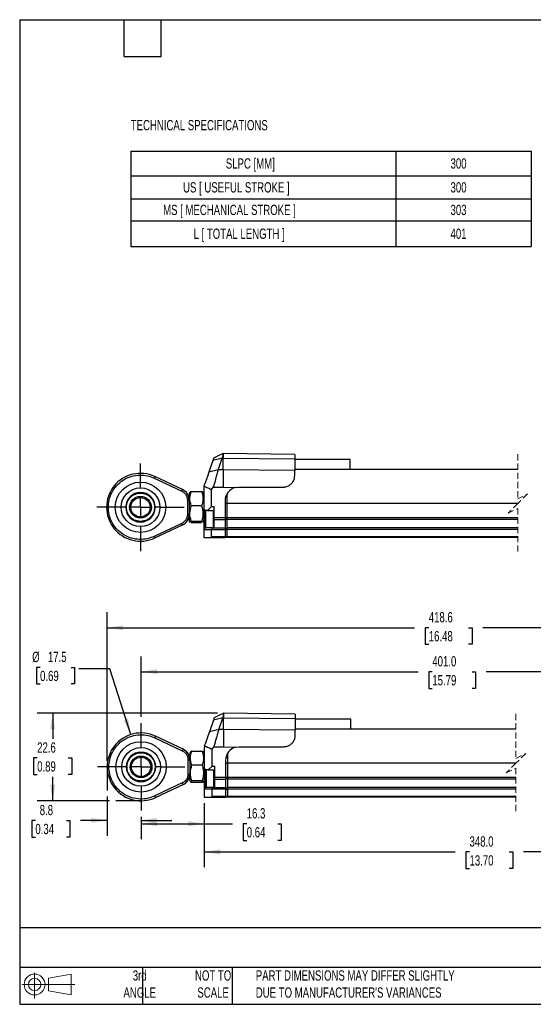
# Model space of a CAD drawing. Header units: millimetres. Extents: x 8 to 341, y 8 to 262.
# Tile 1 of 5: x 8 to 141, y 8 to 262. Entities that reach past the tile are written whole.
import ezdxf

# ---------------------------------------------------------------- set-up
doc = ezdxf.new("R2010")
doc.units = ezdxf.units.MM
doc.header["$LTSCALE"] = 1.25
doc.linetypes.add('CENTERX2', pattern=[20.32, 12.7, -2.54, 2.54, -2.54])
doc.linetypes.add('HIDDEN', pattern=[1.905, 1.27, -0.635])
doc.layers.add('CENTER', color=40, linetype='CENTERX2')
doc.layers.add('DIMENSIONS', color=140, linetype='Continuous', lineweight=25)
doc.layers.add('TEXT', color=140, linetype='Continuous', lineweight=25)
doc.styles.add('SLDTEXTSTYLE0', font='TXT', dxfattribs={"width": 0.7})
doc.dimstyles.new('SLDDIMSTYLE0', dxfattribs={"dimtxt": 2.69751, "dimasz": 4.1275, "dimexe": 0, "dimexo": 0.0625, "dimgap": 0.674377, "dimtad": 0, "dimtih": 1, "dimtoh": 1, "dimrnd": 1e-09, "dimzin": 12, "dimdsep": 46, "dimtxsty": 'SLDTEXTSTYLE0', "dimsah": 1, "dimcen": 0.09, "dimadec": 0, "dimazin": 3, "dimtfac": 1, "dimtmove": 0, "dimatfit": 0, "dimfxl": 0, "dimfrac": 2, "dimtolj": 1, "dimtzin": 12, "dimarcsym": 0})
doc.dimstyles.new('SLDDIMSTYLE1', dxfattribs={"dimtxt": 2.69751, "dimasz": 4.1275, "dimexe": 0, "dimexo": 0.0625, "dimgap": 0.674377, "dimtad": 0, "dimtih": 1, "dimtoh": 1, "dimrnd": 1e-09, "dimzin": 12, "dimdsep": 46, "dimtxsty": 'SLDTEXTSTYLE0', "dimsah": 1, "dimcen": 0.09, "dimadec": 0, "dimazin": 3, "dimtfac": 1, "dimtofl": 0, "dimtmove": 0, "dimatfit": 3, "dimfxl": 0, "dimfrac": 2, "dimtolj": 1, "dimtzin": 12, "dimarcsym": 0})
doc.dimstyles.new('SLDDIMSTYLE3', dxfattribs={"dimtxt": 2.69751, "dimasz": 4.1275, "dimexe": 0, "dimexo": 0.0625, "dimgap": 0.674377, "dimtad": 0, "dimtih": 1, "dimtoh": 1, "dimrnd": 1e-09, "dimzin": 12, "dimdsep": 46, "dimtxsty": 'SLDTEXTSTYLE0', "dimsah": 1, "dimcen": 0, "dimadec": 0, "dimazin": 3, "dimtfac": 1, "dimtofl": 0, "dimtmove": 0, "dimatfit": 3, "dimfxl": 0, "dimfrac": 2, "dimtolj": 1, "dimtzin": 12, "dimarcsym": 0})
doc.dimstyles.new('SLDDIMSTYLE4', dxfattribs={"dimtxt": 2.69751, "dimasz": 4.1275, "dimexe": 0, "dimexo": 0.0625, "dimgap": 0.674377, "dimtad": 0, "dimtih": 1, "dimtoh": 1, "dimrnd": 1e-09, "dimzin": 4, "dimdsep": 46, "dimtxsty": 'SLDTEXTSTYLE0', "dimsah": 1, "dimcen": 0.09, "dimadec": 0, "dimazin": 1, "dimtfac": 1, "dimtofl": 0, "dimtmove": 0, "dimatfit": 3, "dimfxl": 0, "dimfrac": 2, "dimtolj": 1, "dimtzin": 12, "dimarcsym": 0})

# ---------------------------------------------------------------- blocks, each defined once
blk = doc.blocks.new('Block11')
at = {"color": 7, "linetype": 'Continuous', "lineweight": 18}
for p, q in [((3.24, 6.64), (3.24, 0)), ((6.85, 5.21), (12.72, 6.29)), ((6.85, 2), (6.85, 5.21)), ((12.72, 6.29), (12.72, 0.91)), ((0, 3.6), (13.59, 3.6)), ((6.85, 2), (12.72, 0.91))]:
    blk.add_line(p, q, dxfattribs=at)
for radius in [2.69, 1.61]:
    blk.add_circle((3.24, 3.6), radius, dxfattribs=at)
blk = doc.blocks.new('Block12')
at = {"color": 7, "linetype": 'Continuous'}
blk.add_blockref('Block11', (0, 0), dxfattribs=at)
blk = doc.blocks.new('SW_TABLEANNOTATION_0')
at = {"layer": 'DIMENSIONS', "color": 0}
for p, q in [((0, 0), (0, -6.37)), ((0, 0), (68.44, 0)), ((68.44, 0), (68.44, -6.37)), ((68.44, 0), (103.4, 0)), ((103.4, 0), (103.4, -6.37)), ((0, -6.37), (0, -12.32)), ((0, -6.37), (68.44, -6.37)), ((68.44, -6.37), (68.44, -12.32)), ((68.44, -6.37), (103.4, -6.37)), ((103.4, -6.37), (103.4, -12.32)), ((0, -12.32), (0, -18)), ((0, -12.32), (68.44, -12.32)), ((68.44, -12.32), (68.44, -18)), ((68.44, -12.32), (103.4, -12.32)), ((103.4, -12.32), (103.4, -18)), ((0, -18), (0, -24.6)), ((0, -18), (68.44, -18)), ((68.44, -18), (68.44, -24.6)), ((68.44, -18), (103.4, -18)), ((103.4, -18), (103.4, -24.6)), ((0, -24.6), (68.44, -24.6)), ((68.44, -24.6), (103.4, -24.6))]:
    blk.add_line(p, q, dxfattribs=at)
at = {"layer": 'DIMENSIONS', "color": 0, "attachment_point": 1, "style": 'SLDTEXTSTYLE0'}
for s, insert, char_height in [('SLPC [MM]', (24.54, -1.87), 2.646), ('300', (82.56, -1.87), 2.646), ('US [ USEFUL STROKE ]', (13.5, -8.03), 2.6458), ('300', (82.56, -8.03), 2.646), ('MS [ MECHANICAL STROKE ]', (8.35, -13.85), 2.6458), ('303', (82.56, -13.85), 2.646), ('L [ TOTAL LENGTH ]', (16.21, -19.99), 2.6458), ('401', (82.56, -19.99), 2.646)]:
    blk.add_mtext(s, dxfattribs=dict(at, insert=insert, char_height=char_height))
blk = doc.blocks.new('SW_BROKEN_VIEW_0')
at = {"color": 0}
for p, q in [((-8.75, 8.75), (-8.75, 2.68)), ((197.76, 8.73), (197.76, 1.87)), ((0, 0), (-6.55, 0))]:
    blk.add_line(p, q, dxfattribs=at)
blk = doc.blocks.new('_D_1')
at = {"layer": 'DIMENSIONS'}
for p, q in [((30.53, 61.53), (30.53, 51.4)), ((39.28, 56.31), (39.28, 51.4)), ((11.99, 55.37), (11.08, 55.37)), ((11.08, 55.37), (11.08, 51.08)), ((20, 55.37), (20.91, 55.37)), ((20.91, 55.37), (20.91, 51.08)), ((30.53, 55.37), (23.66, 55.37)), ((39.28, 55.37), (47.21, 55.37)), ((11.08, 51.08), (11.99, 51.08)), ((20.91, 51.08), (20, 51.08))]:
    blk.add_line(p, q, dxfattribs=at)
for points in [[(30.53, 55.37), (26.4, 56), (26.4, 54.73)], [(39.28, 55.37), (43.4, 54.73), (43.4, 56)]]:
    blk.add_solid(points, dxfattribs=at)
at = {"layer": 'DIMENSIONS', "char_height": 2.646, "attachment_point": 1, "style": 'SLDTEXTSTYLE0'}
for s, insert in [('8.8', (13.11, 59.38)), ('0.34', (11.99, 54.49))]:
    blk.add_mtext(s, dxfattribs=dict(at, insert=insert))
blk = doc.blocks.new('_D_2')
at = {"layer": 'DIMENSIONS'}
for p, q in [((59, 83.04), (12.49, 83.04)), ((16.46, 83.04), (16.46, 76.39)), ((12.45, 71.5), (11.54, 71.5)), ((11.54, 71.5), (11.54, 67.21)), ((20.46, 71.5), (21.37, 71.5)), ((21.37, 71.5), (21.37, 67.21)), ((11.54, 67.21), (12.45, 67.21)), ((16.46, 60.44), (16.46, 66.61)), ((21.37, 67.21), (20.46, 67.21)), ((31.14, 60.44), (12.49, 60.44))]:
    blk.add_line(p, q, dxfattribs=at)
for points in [[(16.46, 83.04), (15.82, 78.91), (17.09, 78.91)], [(16.46, 60.44), (17.09, 64.56), (15.82, 64.56)]]:
    blk.add_solid(points, dxfattribs=at)
at = {"layer": 'DIMENSIONS', "char_height": 2.646, "attachment_point": 1, "style": 'SLDTEXTSTYLE0'}
for s, insert in [('22.6', (12.45, 75.51)), ('0.89', (12.45, 70.62))]:
    blk.add_mtext(s, dxfattribs=dict(at, insert=insert))
blk = doc.blocks.new('_D_3')
at = {"layer": 'DIMENSIONS'}
for p, q in [((30.53, 70.77), (30.53, 109.06)), ((176.98, 106.86), (176.1, 105.09)), ((178.74, 103.33), (176.98, 106.86)), ((237.04, 70.75), (237.04, 109.06)), ((30.53, 105.09), (109.9, 105.09)), ((113.55, 105.09), (112.65, 105.09)), ((112.65, 105.09), (112.65, 100.81)), ((123.81, 105.09), (124.72, 105.09)), ((124.72, 105.09), (124.72, 100.81)), ((176.1, 105.09), (127.47, 105.09)), ((179.63, 105.09), (178.74, 103.33)), ((237.04, 105.09), (179.63, 105.09)), ((112.65, 100.81), (113.55, 100.81)), ((124.72, 100.81), (123.81, 100.81))]:
    blk.add_line(p, q, dxfattribs=at)
for points in [[(30.53, 105.09), (34.65, 104.46), (34.65, 105.73)], [(237.04, 105.09), (232.91, 105.73), (232.91, 104.46)]]:
    blk.add_solid(points, dxfattribs=at)
at = {"layer": 'DIMENSIONS', "char_height": 2.646, "attachment_point": 1, "style": 'SLDTEXTSTYLE0'}
for s, insert in [('418.6', (113.55, 109.11)), ('16.48', (113.55, 104.22))]:
    blk.add_mtext(s, dxfattribs=dict(at, insert=insert))
blk = doc.blocks.new('_D_7')
at = {"layer": 'DIMENSIONS'}
for p, q in [((55.6, 59.8), (55.6, 43.28)), ((191.47, 59.78), (191.47, 43.28)), ((160.42, 49.02), (158.65, 45.49)), ((161.3, 47.25), (160.42, 49.02)), ((55.6, 47.25), (120.41, 47.25)), ((124.07, 47.25), (123.16, 47.25)), ((123.16, 47.25), (123.16, 42.97)), ((134.33, 47.25), (135.23, 47.25)), ((135.23, 47.25), (135.23, 42.97)), ((157.77, 47.25), (137.98, 47.25)), ((158.65, 45.49), (157.77, 47.25)), ((191.47, 47.25), (161.3, 47.25)), ((123.16, 42.97), (124.07, 42.97)), ((135.23, 42.97), (134.33, 42.97))]:
    blk.add_line(p, q, dxfattribs=at)
for points in [[(55.6, 47.25), (59.72, 46.62), (59.72, 47.89)], [(191.47, 47.25), (187.34, 47.89), (187.34, 46.62)]]:
    blk.add_solid(points, dxfattribs=at)
at = {"layer": 'DIMENSIONS', "char_height": 2.646, "attachment_point": 1, "style": 'SLDTEXTSTYLE0'}
for s, insert in [('348.0', (124.07, 51.27)), ('13.70', (124.07, 46.38))]:
    blk.add_mtext(s, dxfattribs=dict(at, insert=insert))
blk = doc.blocks.new('_D_8')
at = {"layer": 'DIMENSIONS'}
for p, q in [((55.6, 59.8), (55.6, 50.55)), ((39.28, 56.31), (39.28, 50.55)), ((39.28, 54.52), (55.6, 54.52)), ((55.6, 54.52), (62.9, 54.52)), ((66.55, 54.52), (65.65, 54.52)), ((65.65, 54.52), (65.65, 50.23)), ((74.57, 54.52), (75.47, 54.52)), ((75.47, 54.52), (75.47, 50.23)), ((65.65, 50.23), (66.55, 50.23)), ((75.47, 50.23), (74.57, 50.23))]:
    blk.add_line(p, q, dxfattribs=at)
for points in [[(39.28, 54.52), (43.4, 53.88), (43.4, 55.15)], [(55.6, 54.52), (51.47, 55.15), (51.47, 53.88)]]:
    blk.add_solid(points, dxfattribs=at)
at = {"layer": 'DIMENSIONS', "char_height": 2.646, "attachment_point": 1, "style": 'SLDTEXTSTYLE0'}
for s, insert in [('16.3', (66.55, 58.53)), ('0.64', (66.55, 53.64))]:
    blk.add_mtext(s, dxfattribs=dict(at, insert=insert))
blk = doc.blocks.new('_D_10')
at = {"layer": 'DIMENSIONS'}
for p, q in [((13.2, 94.86), (12.29, 94.86)), ((12.29, 94.86), (12.29, 90.57)), ((21.21, 94.86), (22.12, 94.86)), ((22.12, 94.86), (22.12, 90.57)), ((31.19, 94.48), (23.25, 94.48)), ((36.61, 77.52), (31.19, 94.48)), ((12.29, 90.57), (13.2, 90.57)), ((22.12, 90.57), (21.21, 90.57))]:
    blk.add_line(p, q, dxfattribs=at)
blk.add_solid([(36.61, 77.52), (35.96, 81.65), (34.75, 81.26)], dxfattribs=at)
at = {"layer": 'DIMENSIONS', "char_height": 2.646, "attachment_point": 1, "style": 'SLDTEXTSTYLE0'}
for s, insert in [('%%c', (11.16, 98.87)), ('17.5', (15.23, 98.87)), ('0.69', (13.2, 93.98))]:
    blk.add_mtext(s, dxfattribs=dict(at, insert=insert))
blk = doc.blocks.new('_D_11')
at = {"layer": 'DIMENSIONS'}
for p, q in [((39.28, 82.06), (39.28, 97.7)), ((228.14, 82.19), (228.14, 97.7)), ((174.75, 95.5), (172.99, 91.97)), ((175.64, 93.73), (174.75, 95.5)), ((39.28, 93.73), (110.82, 93.73)), ((114.47, 93.73), (113.57, 93.73)), ((113.57, 93.73), (113.57, 89.44)), ((124.73, 93.73), (125.64, 93.73)), ((125.64, 93.73), (125.64, 89.44)), ((172.11, 93.73), (128.39, 93.73)), ((172.99, 91.97), (172.11, 93.73)), ((228.14, 93.73), (175.64, 93.73)), ((113.57, 89.44), (114.47, 89.44)), ((125.64, 89.44), (124.73, 89.44))]:
    blk.add_line(p, q, dxfattribs=at)
for points in [[(39.28, 93.73), (43.4, 93.1), (43.4, 94.37)], [(228.14, 93.73), (224.01, 94.37), (224.01, 93.1)]]:
    blk.add_solid(points, dxfattribs=at)
at = {"layer": 'DIMENSIONS', "char_height": 2.646, "attachment_point": 1, "style": 'SLDTEXTSTYLE0'}
for s, insert in [('401.0', (114.47, 97.75)), ('15.79', (114.47, 92.86))]:
    blk.add_mtext(s, dxfattribs=dict(at, insert=insert))
blk = doc.blocks.new('SW_CENTERMARKSYMBOL_1')
at = {"layer": 'CENTER', "color": 0}
for p, q in [((0, 5.08), (0, 11.29)), ((0, 0), (0, 2.54)), ((-5.08, 0), (-11.29, 0)), ((0, 0), (-2.54, 0)), ((0, 0), (0, -2.54)), ((0, 0), (2.54, 0)), ((5.08, 0), (11.29, 0)), ((0, -5.08), (0, -11.29))]:
    blk.add_line(p, q, dxfattribs=at)
blk = doc.blocks.new('SW_CENTERMARKSYMBOL_2')
at = {"layer": 'CENTER', "color": 0}
for p, q in [((0, 5.08), (0, 11.29)), ((0, 0), (0, 2.54)), ((-5.08, 0), (-11.29, 0)), ((0, 0), (-2.54, 0)), ((0, 0), (0, -2.54)), ((0, 0), (2.54, 0)), ((5.08, 0), (11.29, 0)), ((0, -5.08), (0, -11.29))]:
    blk.add_line(p, q, dxfattribs=at)

msp = doc.modelspace()

# ---------------------------------------------------------------- linework, layer by layer
for p, q in [((60.451, 150.009), (60.441, 150.009)), ((78.951, 149.767), (60.451, 150.009)), ((60.451, 150.009), (60.451, 148.815)), ((57.803, 148.199), (56.776, 145.214)), ((60.225, 148.815), (57.803, 148.199)), ((60.225, 148.815), (60.451, 148.815)), ((60.451, 145.836), (60.451, 148.815)), ((60.451, 148.815), (78.951, 148.641)), ((78.951, 149.767), (78.951, 148.641)), ((78.951, 148.641), (78.951, 145.661)), ((93.294, 148.509), (78.951, 148.509)), ((93.294, 145.862), (93.294, 148.509)), ((59.198, 145.836), (56.776, 145.214)), ((60.451, 145.836), (59.198, 145.836)), ((60.451, 145.836), (60.451, 141.365)), ((78.951, 145.661), (60.451, 145.836)), ((136.518, 145.862), (78.951, 145.862)), ((136.518, 145.859), (78.951, 145.859)), ((78.951, 144.352), (78.951, 145.661)), ((42.675, 143.664), (49.77, 140.314)), ((49.962, 140.721), (42.867, 144.071)), ((51.908, 140.053), (51.681, 139.659)), ((52.227, 140.195), (51.957, 140.024)), ((52.227, 140.195), (54.905, 140.195)), ((55.215, 140.025), (54.905, 140.195)), ((55.451, 139.659), (55.234, 140.035)), ((55.451, 140.696), (55.451, 135.759)), ((55.549, 141.578), (55.669, 141.997)), ((57.451, 140.745), (57.916, 141.365)), ((57.451, 136.359), (57.451, 140.745)), ((57.916, 141.365), (60.451, 141.365)), ((60.451, 141.365), (63.595, 141.246)), ((63.595, 141.246), (64.451, 141.352)), ((64.451, 141.352), (75.951, 141.352)), ((51.231, 138.008), (51.231, 134.31)), ((51.231, 138.008), (51.681, 138.008)), ((51.681, 139.659), (51.681, 138.39)), ((51.681, 138.39), (51.681, 132.659)), ((60.951, 137.852), (60.951, 133.429)), ((61.451, 139.615), (61.451, 137.118)), ((35.32, 136.159), (34.199, 136.159)), ((35.487, 136.159), (35.32, 136.159)), ((42.941, 136.159), (42.775, 136.159)), ((54.905, 136.562), (52.227, 136.562)), ((55.851, 135.359), (55.451, 135.759)), ((55.451, 135.759), (55.451, 135.194)), ((55.451, 133.609), (55.451, 135.194)), ((55.901, 135.359), (55.651, 135.109)), ((55.651, 135.109), (55.651, 131.109)), ((56.451, 135.359), (55.851, 135.359)), ((55.851, 135.359), (55.851, 135.309)), ((55.951, 135.359), (55.951, 130.859)), ((57.451, 136.359), (56.451, 135.359)), ((56.451, 135.359), (58.151, 135.359)), ((57.451, 136.359), (58.151, 136.359)), ((57.851, 135.359), (57.851, 130.859)), ((58.151, 135.109), (57.901, 135.359)), ((58.151, 133.429), (58.151, 136.359)), ((60.951, 137.138), (61.451, 137.138)), ((136.518, 137.118), (61.451, 137.118)), ((61.451, 137.118), (61.451, 133.409)), ((51.681, 134.31), (51.231, 134.31)), ((51.681, 132.659), (51.908, 132.265)), ((54.905, 132.526), (52.227, 132.526)), ((54.905, 132.123), (52.227, 132.123)), ((55.234, 132.282), (55.451, 132.659)), ((55.451, 133.659), (55.451, 130.459)), ((60.951, 133.429), (58.151, 133.429)), ((58.151, 133.029), (58.151, 133.429)), ((58.151, 133.029), (60.951, 133.029)), ((58.151, 130.859), (58.151, 133.029)), ((60.951, 133.47), (61.451, 133.47)), ((60.951, 133.429), (60.951, 133.029)), ((60.951, 133.129), (61.451, 133.129)), ((60.951, 133.029), (60.951, 130.859)), ((136.518, 133.409), (61.451, 133.409)), ((61.451, 133.409), (61.451, 133.009)), ((136.518, 133.009), (61.451, 133.009)), ((61.451, 133.009), (61.451, 130.839)), ((49.77, 132.004), (42.675, 128.654)), ((42.867, 128.247), (49.962, 131.597)), ((55.851, 130.859), (55.451, 130.459)), ((55.451, 130.459), (55.451, 128.359)), ((55.451, 130.459), (57.451, 130.459)), ((55.651, 131.109), (55.901, 130.859)), ((55.851, 130.909), (55.851, 130.859)), ((57.617, 130.859), (55.851, 130.859)), ((57.451, 130.459), (57.617, 130.859)), ((57.451, 128.559), (57.451, 130.459)), ((57.451, 130.459), (60.951, 130.459)), ((57.617, 130.859), (60.951, 130.859)), ((57.901, 130.859), (58.151, 131.109)), ((60.951, 130.859), (60.951, 130.459)), ((60.951, 130.759), (61.451, 130.759)), ((60.951, 130.459), (60.951, 128.559)), ((60.951, 130.417), (61.451, 130.417)), ((136.518, 130.839), (61.451, 130.839)), ((61.451, 130.839), (61.451, 130.439)), ((136.518, 130.439), (61.451, 130.439)), ((61.451, 130.439), (61.451, 128.539)), ((55.451, 128.359), (57.251, 128.359)), ((57.251, 128.359), (60.951, 128.359)), ((60.951, 128.559), (57.451, 128.559)), ((61.451, 128.559), (60.951, 128.559)), ((60.951, 128.359), (60.951, 128.559)), ((60.951, 128.459), (61.451, 128.459)), ((136.518, 128.539), (61.451, 128.539)), ((61.451, 128.539), (61.451, 128.339)), ((136.518, 128.339), (61.451, 128.339)), ((60.372, 81.844), (57.95, 81.228)), ((60.372, 81.844), (60.597, 81.844)), ((60.597, 83.037), (60.588, 83.037)), ((79.097, 82.795), (60.597, 83.037)), ((60.597, 83.037), (60.597, 81.844)), ((60.597, 78.864), (60.597, 81.844)), ((60.597, 81.844), (79.097, 81.669)), ((79.097, 82.795), (79.097, 81.669)), ((79.097, 81.669), (79.097, 78.689)), ((93.441, 81.537), (79.097, 81.537)), ((93.441, 78.89), (93.441, 81.537)), ((57.95, 81.228), (56.922, 78.242)), ((59.344, 78.864), (56.922, 78.242)), ((60.597, 78.864), (59.344, 78.864)), ((60.597, 78.864), (60.597, 74.393)), ((79.097, 78.689), (60.597, 78.864)), ((136.07, 78.89), (79.097, 78.89)), ((136.07, 78.888), (79.097, 78.888)), ((42.822, 76.692), (49.916, 73.342)), ((50.109, 73.749), (43.014, 77.099)), ((79.097, 77.381), (79.097, 78.689)), ((55.597, 73.724), (55.597, 68.787)), ((55.696, 74.606), (55.815, 75.026)), ((57.597, 73.773), (58.063, 74.393)), ((57.597, 69.387), (57.597, 73.773)), ((58.063, 74.393), (60.597, 74.393)), ((60.597, 74.393), (63.742, 74.274)), ((63.742, 74.274), (64.597, 74.381)), ((64.597, 74.381), (76.097, 74.381)), ((52.045, 73.064), (51.827, 72.687)), ((51.827, 72.687), (51.827, 71.418)), ((51.827, 71.687), (51.827, 71.687)), ((51.827, 71.418), (51.827, 65.687)), ((52.373, 73.223), (55.052, 73.223)), ((55.597, 72.687), (55.383, 73.058)), ((61.597, 72.603), (61.597, 70.147)), ((35.467, 69.187), (34.346, 69.187)), ((35.633, 69.187), (35.467, 69.187)), ((43.088, 69.187), (42.922, 69.187)), ((51.377, 71.036), (51.377, 67.338)), ((51.377, 71.036), (51.827, 71.036)), ((55.052, 69.591), (52.373, 69.591)), ((55.997, 68.387), (55.597, 68.787)), ((55.597, 68.787), (55.597, 68.222)), ((57.597, 69.387), (56.597, 68.387)), ((57.597, 69.387), (58.297, 69.387)), ((58.297, 66.457), (58.297, 69.387)), ((61.097, 70.881), (61.097, 66.457)), ((61.097, 70.167), (61.597, 70.167)), ((136.07, 70.147), (61.597, 70.147)), ((61.597, 70.147), (61.597, 66.437)), ((51.827, 67.338), (51.377, 67.338)), ((51.827, 66.687), (51.827, 66.687)), ((55.597, 66.637), (55.597, 68.222)), ((55.597, 66.687), (55.597, 63.487)), ((56.047, 68.387), (55.797, 68.137)), ((55.797, 68.137), (55.797, 64.137)), ((56.597, 68.387), (55.997, 68.387)), ((55.997, 68.387), (55.997, 68.337)), ((56.097, 68.387), (56.097, 63.887)), ((56.597, 68.387), (58.297, 68.387)), ((57.997, 68.387), (57.997, 63.887)), ((58.297, 68.137), (58.047, 68.387)), ((61.097, 66.457), (58.297, 66.457)), ((58.297, 66.057), (58.297, 66.457)), ((58.297, 66.057), (61.097, 66.057)), ((58.297, 63.887), (58.297, 66.057)), ((61.097, 66.498), (61.597, 66.498)), ((61.097, 66.457), (61.097, 66.057)), ((61.097, 66.157), (61.597, 66.157)), ((61.097, 66.057), (61.097, 63.887)), ((136.07, 66.437), (61.597, 66.437)), ((61.597, 66.437), (61.597, 66.037)), ((49.916, 65.032), (42.822, 61.682)), ((43.014, 61.275), (50.109, 64.625)), ((51.827, 65.687), (52.055, 65.293)), ((55.052, 65.555), (52.373, 65.555)), ((55.052, 65.151), (52.373, 65.151)), ((55.38, 65.311), (55.597, 65.687)), ((55.997, 63.887), (55.597, 63.487)), ((55.797, 64.137), (56.047, 63.887)), ((55.997, 63.937), (55.997, 63.887)), ((57.763, 63.887), (55.997, 63.887)), ((57.597, 63.487), (57.763, 63.887)), ((57.763, 63.887), (61.097, 63.887)), ((58.047, 63.887), (58.297, 64.137)), ((61.097, 63.887), (61.097, 63.487)), ((61.097, 63.787), (61.597, 63.787)), ((136.07, 66.037), (61.597, 66.037)), ((61.597, 66.037), (61.597, 63.867)), ((136.07, 63.867), (61.597, 63.867)), ((61.597, 63.867), (61.597, 63.467)), ((55.597, 63.487), (55.597, 61.387)), ((55.597, 63.487), (57.597, 63.487)), ((55.597, 61.387), (57.397, 61.387)), ((57.397, 61.387), (61.097, 61.387)), ((57.597, 61.587), (57.597, 63.487)), ((57.597, 63.487), (61.097, 63.487)), ((61.097, 61.587), (57.597, 61.587)), ((61.097, 63.487), (61.097, 61.587)), ((61.097, 63.446), (61.597, 63.446)), ((61.597, 61.587), (61.097, 61.587)), ((61.097, 61.387), (61.097, 61.587)), ((61.097, 61.487), (61.597, 61.487)), ((136.07, 63.467), (61.597, 63.467)), ((61.597, 63.467), (61.597, 61.567)), ((136.07, 61.567), (61.597, 61.567)), ((61.597, 61.567), (61.597, 61.367)), ((136.07, 61.367), (61.597, 61.367))]:
    msp.add_line(p, q)
at = {"color": 7, "linetype": 'HIDDEN', "lineweight": 18}
for p, q in [((136.518, 149.831), (136.518, 138.351)), ((136.518, 138.351), (139.018, 139.601)), ((139.018, 139.601), (136.518, 137.101)), ((136.518, 137.101), (134.018, 134.601)), ((134.018, 134.601), (136.518, 135.851)), ((136.518, 135.851), (136.518, 124.37)), ((136.07, 82.859), (136.07, 71.379)), ((136.07, 71.379), (138.57, 72.629)), ((138.57, 72.629), (136.07, 70.129)), ((136.07, 70.129), (133.57, 67.629)), ((133.57, 67.629), (136.07, 68.879)), ((136.07, 68.879), (136.07, 57.398))]:
    msp.add_line(p, q, dxfattribs=at)
at = {"flags": 128}
for points in [[(60.456, 150.016), (59.353, 149.478), (58.019, 148.827)], [(59.198, 145.836), (59.531, 146.801), (59.878, 147.807), (60.225, 148.815)], [(56.776, 145.214), (56.385, 144.081), (55.669, 141.997)], [(42.867, 144.071), (42.864, 144.063), (42.853, 144.04), (42.835, 144.002), (42.811, 143.952), (42.782, 143.89), (42.749, 143.82), (42.713, 143.743), (42.675, 143.664)], [(49.962, 140.721), (49.958, 140.713), (49.947, 140.69), (49.93, 140.652), (49.906, 140.601), (49.877, 140.54), (49.843, 140.469), (49.807, 140.393), (49.77, 140.314)], [(49.962, 131.597), (49.958, 131.605), (49.947, 131.628), (49.93, 131.666), (49.906, 131.716), (49.877, 131.778), (49.843, 131.848), (49.807, 131.925), (49.77, 132.004)], [(42.675, 128.654), (42.713, 128.574), (42.749, 128.498), (42.782, 128.428), (42.811, 128.366), (42.835, 128.315), (42.853, 128.278), (42.864, 128.254), (42.867, 128.247)], [(58.156, 81.828), (58.149, 81.807), (58.062, 81.554), (57.95, 81.228)], [(60.602, 83.044), (59.5, 82.506), (58.165, 81.855)], [(59.344, 78.864), (59.677, 79.829), (60.024, 80.835), (60.372, 81.844)], [(43.014, 77.099), (43.01, 77.091), (42.999, 77.068), (42.982, 77.03), (42.958, 76.98), (42.928, 76.918), (42.895, 76.848), (42.859, 76.772), (42.822, 76.692)], [(56.922, 78.242), (56.532, 77.109), (56.188, 76.109), (55.815, 75.026)], [(50.109, 73.749), (50.105, 73.741), (50.094, 73.718), (50.076, 73.68), (50.052, 73.63), (50.023, 73.568), (49.99, 73.498), (49.954, 73.421), (49.916, 73.342)], [(50.109, 64.625), (50.105, 64.633), (50.094, 64.656), (50.076, 64.694), (50.052, 64.744), (50.023, 64.806), (49.99, 64.876), (49.954, 64.953), (49.916, 65.032)], [(42.822, 61.682), (42.859, 61.602), (42.895, 61.526), (42.928, 61.456), (42.958, 61.394), (42.982, 61.343), (42.999, 61.306), (43.01, 61.283), (43.014, 61.275)]]:
    msp.add_lwpolyline(points, dxfattribs=at)
for centre, radius in [((39.131, 136.159), 6.5), ((39.131, 136.159), 6.5), ((39.131, 136.159), 5), ((39.131, 136.159), 2.8), ((39.131, 136.159), 2.5), ((39.277, 69.187), 6.5), ((39.277, 69.187), 6.5), ((39.277, 69.187), 5), ((39.277, 69.187), 2.8), ((39.277, 69.187), 2.5)]:
    msp.add_circle(centre, radius)
for centre, radius, start, end in [((39.131, 136.159), 8.75, 64.72142, 295.27858), ((39.131, 136.159), 3.81, 0.00005, 179.99995), ((48.681, 138.008), 3, 359.99917, 64.72216), ((59.45, 140.696), 3.999, 167.26353, 180.00065), ((64.451, 137.852), 3.5, 104.14862, 180.00033), ((39.131, 136.159), 3.81, 180.00005, 359.99995), ((48.681, 134.31), 3, 295.27785, 0.00082), ((57.251, 128.559), 0.2, 270.00616, 359.99277), ((39.277, 69.187), 8.75, 64.72148, 295.27852), ((48.827, 71.036), 3, 359.99989, 64.7219), ((59.597, 73.724), 3.999, 167.26353, 180.00065), ((64.597, 70.881), 3.5, 104.14862, 180.00033), ((39.277, 69.187), 3.81, 0.00007, 179.99993), ((39.277, 69.187), 3.81, 180.00003, 359.99997), ((48.827, 67.338), 3, 295.27811, 0.0001), ((57.397, 61.587), 0.2, 270.00392, 359.99501)]:
    msp.add_arc(centre, radius, start, end)
for points, knots in [([(60.441, 150.009), (60.441, 150.007), (60.44, 150.003), (60.438, 149.992), (60.435, 149.973), (60.43, 149.946), (60.424, 149.912), (60.416, 149.87), (60.403, 149.8), (60.389, 149.72), (60.373, 149.63), (60.359, 149.552), (60.343, 149.467), (60.327, 149.376), (60.309, 149.278), (60.29, 149.174), (60.262, 149.019), (60.24, 148.899), (60.225, 148.815)], [0, 0, 0, 0, 0.0027556, 0.0121395, 0.0279815, 0.0502453, 0.0788901, 0.113851, 0.1550595, 0.2559881, 0.3154035, 0.3806596, 0.4516351, 0.528181, 0.6101434, 0.6973732, 0.7896963, 1, 1, 1, 1]), ([(58.01, 148.8), (58.007, 148.793), (57.976, 148.701), (57.907, 148.501), (57.84, 148.308), (57.803, 148.199)], [0, 0, 0, 0, 0.036093, 0.4570348, 1, 1, 1, 1]), ([(59.198, 145.836), (59.09, 145.459), (58.863, 144.666), (58.435, 143.175), (58.116, 142.062), (57.916, 141.365)], [0, 0, 0, 0, 0.2530368, 0.5321385, 1, 1, 1, 1]), ([(42.675, 128.654), (42.099, 128.426), (40.89, 127.949), (38.846, 127.779), (36.692, 128.119), (34.632, 129.06), (32.904, 130.52), (31.669, 132.323), (30.976, 134.244), (30.762, 136.159), (30.976, 138.074), (31.669, 139.995), (32.904, 141.797), (34.632, 143.257), (36.692, 144.199), (38.846, 144.539), (40.89, 144.369), (42.099, 143.891), (42.675, 143.664)], [0, 0, 0, 0, 0.0555177, 0.1166137, 0.1820908, 0.2499999, 0.3179098, 0.3833863, 0.4444826, 0.5, 0.5555174, 0.6166137, 0.6820902, 0.7500001, 0.8179092, 0.8833863, 0.9444823, 1, 1, 1, 1]), ([(75.951, 141.352), (76.268, 141.382), (76.898, 141.44), (77.741, 141.888), (78.397, 142.54), (78.858, 143.384), (78.919, 144.02), (78.951, 144.352)], [0, 0, 0, 0, 0.2022025, 0.4007562, 0.5950279, 0.7885433, 1, 1, 1, 1]), ([(35.487, 136.159), (35.515, 136.503), (35.58, 137.284), (36.073, 138.229), (36.731, 138.94), (37.415, 139.412), (38.233, 139.729), (39.131, 139.841), (40.028, 139.729), (40.847, 139.412), (41.531, 138.94), (42.188, 138.229), (42.682, 137.284), (42.747, 136.503), (42.775, 136.159)], [0, 0, 0, 0, 0.0903183, 0.2045629, 0.2714197, 0.3439359, 0.4207848, 0.4999991, 0.5792134, 0.6560648, 0.7285809, 0.7954359, 0.9096817, 1, 1, 1, 1]), ([(49.77, 140.314), (49.975, 140.196), (50.392, 139.956), (50.861, 139.389), (51.174, 138.723), (51.212, 138.243), (51.231, 138.008)], [0, 0, 0, 0, 0.2449445, 0.4999957, 0.7550493, 1, 1, 1, 1]), ([(51.685, 138.643), (51.621, 138.857), (51.491, 139.291), (51.116, 139.866), (50.634, 140.355), (50.238, 140.574), (50.042, 140.683)], [0, 0, 0, 0, 0.2466729, 0.4998461, 0.7530953, 1, 1, 1, 1]), ([(52.227, 136.562), (52.042, 137.25), (51.713, 138.469), (52.071, 139.671), (52.227, 140.195)], [0, 0, 0, 0, 0.5641751, 1, 1, 1, 1]), ([(54.905, 140.195), (55.056, 139.674), (55.367, 138.6), (55.167, 137.34), (54.945, 136.681), (54.905, 136.562)], [0, 0, 0, 0, 0.435199, 0.8985081, 1, 1, 1, 1]), ([(55.549, 141.578), (55.869, 141.449), (56.511, 141.19), (57.137, 140.894), (57.451, 140.745)], [0, 0, 0, 0, 0.4978485, 1, 1, 1, 1]), ([(42.775, 136.159), (42.747, 135.814), (42.682, 135.034), (42.188, 134.088), (41.531, 133.377), (40.847, 132.906), (40.028, 132.589), (39.131, 132.477), (38.233, 132.589), (37.415, 132.906), (36.731, 133.377), (36.073, 134.088), (35.58, 135.034), (35.515, 135.814), (35.487, 136.159)], [0, 0, 0, 0, 0.0903183, 0.2045641, 0.2714191, 0.3439352, 0.4207866, 0.5000009, 0.5792152, 0.6560641, 0.7285803, 0.7954371, 0.9096817, 1, 1, 1, 1]), ([(44.063, 136.159), (44.082, 136.159), (44.241, 136.159), (43.385, 136.159), (43.12, 136.159), (42.941, 136.159)], [0, 0, 0, 0, 0.0401397, 0.3495065, 1, 1, 1, 1]), ([(52.227, 132.526), (52.047, 133.248), (51.712, 134.597), (52.063, 135.938), (52.227, 136.562)], [0, 0, 0, 0, 0.53457544, 1, 1, 1, 1]), ([(54.905, 136.562), (55.084, 135.841), (55.42, 134.492), (55.069, 133.151), (54.905, 132.526)], [0, 0, 0, 0, 0.53457542, 1, 1, 1, 1]), ([(51.231, 134.31), (51.212, 134.074), (51.174, 133.594), (50.861, 132.928), (50.392, 132.361), (49.975, 132.121), (49.77, 132.004)], [0, 0, 0, 0, 0.2449507, 0.5000043, 0.7550555, 1, 1, 1, 1]), ([(50.042, 131.635), (50.238, 131.743), (50.634, 131.962), (51.116, 132.452), (51.491, 133.027), (51.621, 133.461), (51.685, 133.675)], [0, 0, 0, 0, 0.2469029, 0.5001593, 0.7533267, 1, 1, 1, 1]), ([(51.957, 132.293), (51.929, 132.309), (51.77, 132.394), (52.021, 132.467), (52.227, 132.526)], [0, 0, 0, 0, 0.18023682, 1, 1, 1, 1]), ([(54.905, 132.526), (55.126, 132.451), (55.366, 132.369), (55.227, 132.299), (55.215, 132.293)], [0, 0, 0, 0, 0.9182347, 1, 1, 1, 1]), ([(60.588, 83.037), (60.588, 83.036), (60.587, 83.031), (60.585, 83.02), (60.581, 83.001), (60.576, 82.974), (60.57, 82.94), (60.563, 82.898), (60.55, 82.828), (60.535, 82.748), (60.519, 82.658), (60.505, 82.58), (60.49, 82.496), (60.473, 82.404), (60.456, 82.307), (60.437, 82.203), (60.409, 82.048), (60.387, 81.927), (60.372, 81.844)], [0, 0, 0, 0, 0.00275985, 0.01214161, 0.02798134, 0.05024951, 0.078892, 0.1138529, 0.15506125, 0.25598963, 0.31540497, 0.38066306, 0.45163409, 0.52818201, 0.61014641, 0.69737387, 0.78969669, 1, 1, 1, 1]), ([(59.344, 78.864), (59.236, 78.487), (59.009, 77.694), (58.684, 76.562), (58.365, 75.448), (58.165, 74.751), (58.063, 74.393)], [0, 0, 0, 0, 0.2530368, 0.5321385, 0.7598144, 1, 1, 1, 1]), ([(42.822, 61.682), (42.246, 61.454), (41.037, 60.977), (38.992, 60.807), (36.839, 61.147), (34.779, 62.089), (33.051, 63.549), (31.816, 65.351), (31.123, 67.272), (30.908, 69.187), (31.123, 71.102), (31.816, 73.023), (33.051, 74.825), (34.779, 76.285), (36.839, 77.227), (38.992, 77.567), (41.037, 77.397), (42.246, 76.92), (42.822, 76.692)], [0, 0, 0, 0, 0.0555173, 0.1166134, 0.1820904, 0.25, 0.3179095, 0.3833863, 0.4444825, 0.5, 0.5555175, 0.6166137, 0.6820905, 0.75, 0.8179096, 0.8833866, 0.9444827, 1, 1, 1, 1]), ([(76.097, 74.381), (76.415, 74.41), (77.044, 74.468), (77.887, 74.916), (78.544, 75.569), (79.004, 76.412), (79.065, 77.048), (79.097, 77.381)], [0, 0, 0, 0, 0.2022022, 0.4007585, 0.5950299, 0.7885436, 1, 1, 1, 1]), ([(51.831, 71.671), (51.767, 71.885), (51.638, 72.319), (51.262, 72.894), (50.781, 73.383), (50.384, 73.603), (50.189, 73.711)], [0, 0, 0, 0, 0.2466738, 0.4998451, 0.7530991, 1, 1, 1, 1]), ([(55.696, 74.606), (56.015, 74.477), (56.657, 74.218), (57.283, 73.922), (57.597, 73.773)], [0, 0, 0, 0, 0.497842, 1, 1, 1, 1]), ([(35.633, 69.187), (35.662, 69.531), (35.727, 70.312), (36.22, 71.257), (36.878, 71.968), (37.561, 72.44), (38.38, 72.757), (39.277, 72.869), (40.175, 72.757), (40.993, 72.44), (41.677, 71.968), (42.335, 71.257), (42.828, 70.312), (42.893, 69.531), (42.922, 69.187)], [0, 0, 0, 0, 0.09031848, 0.20456317, 0.27142, 0.34393618, 0.42078513, 0.49999948, 0.57921384, 0.656064, 0.72858019, 0.79543701, 0.90968171, 1, 1, 1, 1]), ([(49.916, 73.342), (50.121, 73.224), (50.539, 72.984), (51.008, 72.418), (51.32, 71.752), (51.359, 71.271), (51.377, 71.036)], [0, 0, 0, 0, 0.2449475, 0.5000006, 0.7550507, 1, 1, 1, 1]), ([(52.373, 69.591), (52.269, 69.922), (52.06, 70.591), (52.001, 71.564), (52.125, 72.45), (52.29, 72.963), (52.373, 73.223)], [0, 0, 0, 0, 0.2804408, 0.5647786, 0.779632, 1, 1, 1, 1]), ([(52.373, 73.223), (52.274, 73.203), (52.146, 73.179), (52.08, 73.076), (52.065, 73.053)], [0, 0, 0, 0, 0.7799649, 1, 1, 1, 1]), ([(55.052, 73.223), (55.134, 72.967), (55.299, 72.454), (55.415, 71.636), (55.379, 70.789), (55.225, 70.104), (55.092, 69.709), (55.052, 69.591)], [0, 0, 0, 0, 0.2172106, 0.4350627, 0.6635692, 0.8988018, 1, 1, 1, 1]), ([(55.374, 73.053), (55.348, 73.08), (55.261, 73.17), (55.137, 73.201), (55.052, 73.223)], [0, 0, 0, 0, 0.3050271, 1, 1, 1, 1]), ([(42.922, 69.187), (42.893, 68.842), (42.828, 68.062), (42.335, 67.116), (41.677, 66.405), (40.993, 65.934), (40.175, 65.617), (39.277, 65.505), (38.38, 65.617), (37.561, 65.934), (36.878, 66.405), (36.22, 67.116), (35.727, 68.062), (35.662, 68.842), (35.633, 69.187)], [0, 0, 0, 0, 0.0903183, 0.204563, 0.2714198, 0.343936, 0.4207862, 0.5000005, 0.5792149, 0.6560638, 0.72858, 0.7954368, 0.9096815, 1, 1, 1, 1]), ([(44.21, 69.187), (44.228, 69.187), (44.388, 69.187), (43.531, 69.187), (43.267, 69.187), (43.088, 69.187)], [0, 0, 0, 0, 0.04013974, 0.3495065, 1, 1, 1, 1]), ([(52.373, 65.555), (52.275, 65.904), (52.076, 66.609), (51.965, 67.989), (52.215, 68.97), (52.373, 69.591)], [0, 0, 0, 0, 0.26548234, 0.53547054, 1, 1, 1, 1]), ([(55.052, 69.591), (55.15, 69.241), (55.349, 68.536), (55.46, 67.156), (55.21, 66.175), (55.052, 65.555)], [0, 0, 0, 0, 0.265483, 0.5354708, 1, 1, 1, 1]), ([(51.377, 67.338), (51.359, 67.103), (51.32, 66.622), (51.008, 65.956), (50.539, 65.39), (50.121, 65.15), (49.916, 65.032)], [0, 0, 0, 0, 0.24494935, 0.49999941, 0.75505251, 1, 1, 1, 1]), ([(50.189, 64.663), (50.384, 64.771), (50.781, 64.991), (51.262, 65.48), (51.638, 66.055), (51.767, 66.489), (51.831, 66.703)], [0, 0, 0, 0, 0.2468991, 0.5001564, 0.7533277, 1, 1, 1, 1]), ([(52.373, 65.151), (52.2, 65.225), (51.86, 65.37), (52.204, 65.494), (52.373, 65.555)], [0, 0, 0, 0, 0.509178, 1, 1, 1, 1]), ([(55.052, 65.555), (55.225, 65.481), (55.565, 65.336), (55.22, 65.212), (55.052, 65.151)], [0, 0, 0, 0, 0.509178, 1, 1, 1, 1])]:
    msp.add_open_spline(points, degree=3, knots=knots)
at = {"layer": 'TEXT'}
for p, q in [((7.937, 261.938), (341.312, 261.938)), ((7.937, 261.938), (7.937, 7.937)), ((34.925, 252.412), (34.925, 261.938)), ((44.45, 252.412), (44.45, 261.938)), ((34.925, 252.412), (44.45, 252.412)), ((341.312, 27.658), (7.937, 27.658)), ((341.312, 17.462), (7.937, 17.462)), ((39.687, 17.462), (39.687, 7.937)), ((62.765, 17.462), (62.765, 7.937)), ((7.937, 7.937), (341.312, 7.937))]:
    msp.add_line(p, q, dxfattribs=at)

# ---------------------------------------------------------------- block references
at = {"color": 7, "linetype": 'Continuous'}
msp.add_blockref('SW_BROKEN_VIEW_0', (39.277, 60.437), dxfattribs=at)
at = {"layer": 'CENTER'}
for name, p in [('SW_CENTERMARKSYMBOL_2', (39.131, 136.159)), ('SW_CENTERMARKSYMBOL_1', (39.277, 69.187))]:
    msp.add_blockref(name, p, dxfattribs=at)
at = {"layer": 'DIMENSIONS'}
msp.add_blockref('SW_TABLEANNOTATION_0', (36.616, 228.04), dxfattribs=at)
at = {"layer": 'TEXT'}
msp.add_blockref('Block12', (8.547, 9.442), dxfattribs=at)

# ---------------------------------------------------------------- texts
at = {"layer": 'DIMENSIONS', "insert": (36.616, 236.06), "char_height": 2.64583, "attachment_point": 1, "style": 'SLDTEXTSTYLE0'}
msp.add_mtext('TECHNICAL SPECIFICATIONS', dxfattribs=at)
at = {"layer": 'TEXT', "style": 'SLDTEXTSTYLE0'}
for s, insert, char_height, attachment_point in [('3rd^JANGLE', (38.936, 16.705), 2.6458, 2), ('NOT TO^JSCALE', (57.879, 16.705), 2.64583, 2), ("PART DIMENSIONS MAY DIFFER SLIGHTLY ^JDUE TO MANUFACTURER'S VARIANCES", (68.899, 16.705), 2.64583, 1)]:
    msp.add_mtext(s, dxfattribs=dict(at, insert=insert, char_height=char_height, attachment_point=attachment_point))

# ---------------------------------------------------------------- dimensions: what is measured, and where the dimension line sits
at = {"layer": 'DIMENSIONS'}
for base, p1, p2, text, dimstyle, picture, middle in [((30.527, 105.094), (237.04, 69.167), (30.527, 69.187), '418.6', 'SLDDIMSTYLE1', '_D_3', (118.685, 105.094)), ((228.14, 93.732), (39.277, 80.477), (228.14, 80.607), '401.0', 'SLDDIMSTYLE4', '_D_11', (119.604, 93.732)), ((55.597, 47.253), (191.465, 61.367), (55.597, 61.387), '348.0', 'SLDDIMSTYLE4', '_D_7', (129.197, 47.253))]:
    dim = msp.add_linear_dim(base=base, p1=p1, p2=p2, text=text, dimstyle=dimstyle, dxfattribs=at)
    dim.commit()
    dim.dimension.update_dxf_attribs({"geometry": picture, "text_midpoint": middle, "dimtype": 160})
dim = msp.add_diameter_dim_2p(p1=(41.944, 60.853), p2=(36.611, 77.521), dimstyle='SLDDIMSTYLE3', dxfattribs=at)
dim.commit()
dim.dimension.update_dxf_attribs({"geometry": '_D_10', "text_midpoint": (17.204, 94.48), "dimtype": 163})
dim = msp.add_linear_dim(base=(16.455, 83.037), p1=(32.723, 60.437), p2=(60.588, 83.037), angle=90, dimstyle='SLDDIMSTYLE1', dxfattribs=at)
dim.commit()
dim.dimension.update_dxf_attribs({"geometry": '_D_2', "text_midpoint": (16.455, 71.499), "dimtype": 160})
for base, p1, p2, dimstyle, picture, middle in [((30.527, 55.365), (39.277, 57.897), (30.527, 63.118), 'SLDDIMSTYLE0', '_D_1', (15.995, 55.365)), ((39.277, 54.518), (55.597, 61.387), (39.277, 57.897), 'SLDDIMSTYLE1', '_D_8', (70.561, 54.518))]:
    dim = msp.add_linear_dim(base=base, p1=p1, p2=p2, dimstyle=dimstyle, dxfattribs=at)
    dim.commit()
    dim.dimension.update_dxf_attribs({"geometry": picture, "text_midpoint": middle, "dimtype": 160})

doc.saveas('drawing.dxf')
